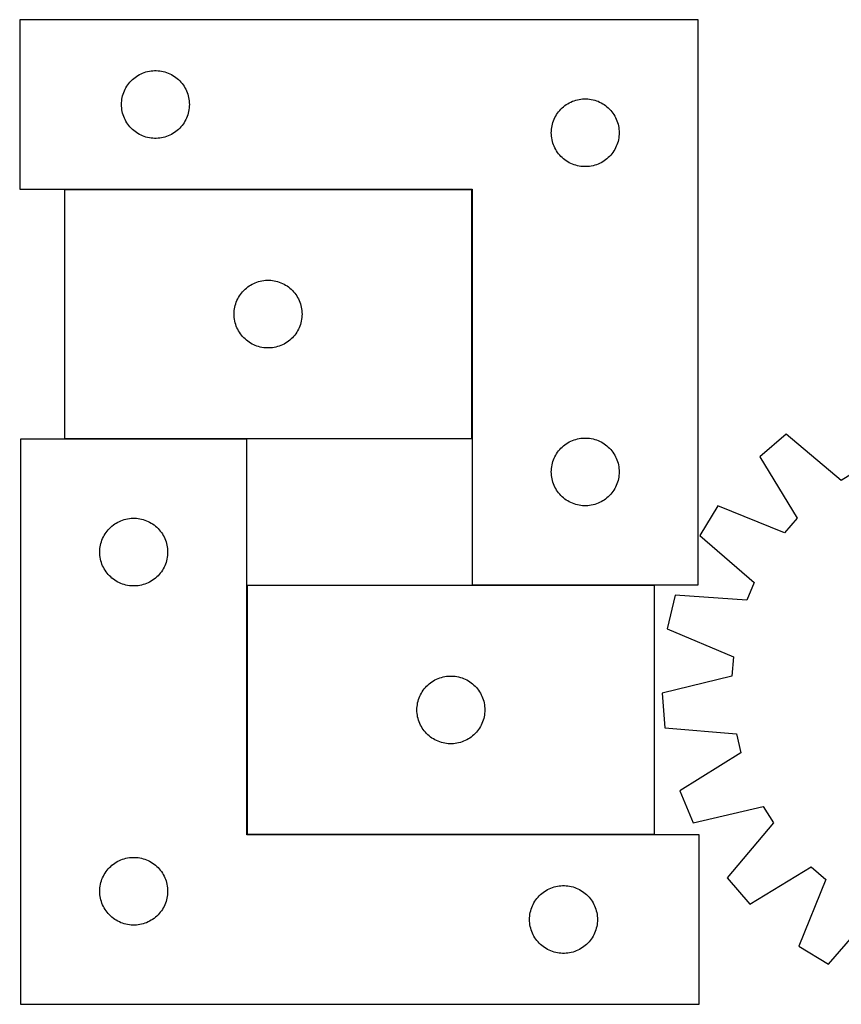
# Model space of a CAD drawing. Header units: millimetres. Extents: x 7 to 1491, y 7 to 443.
# Tile 1 of 5: x 7 to 370, y 7 to 443. Entities that reach past the tile are written whole.
import ezdxf

# ---------------------------------------------------------------- set-up
doc = ezdxf.new("R2010")
doc.units = ezdxf.units.MM
doc.layers.add('COMMON', color=5, linetype='CONTINUOUS', true_color=0x0000ff)
doc.layers.add('CUT', color=7, linetype='CONTINUOUS', true_color=0x000000)

msp = doc.modelspace()

# ---------------------------------------------------------------- linework, layer by layer
at = {"layer": 'COMMON'}
for p, q in [((206.351934, 367.471113), (26.351934, 367.471113)), ((206.451935, 257.371112), (206.451935, 367.371112)), ((107.055627, 192.312567), (107.055627, 82.312567)), ((107.155628, 82.212566), (287.155628, 82.212566))]:
    msp.add_line(p, q, dxfattribs=at)
at = {"layer": 'CUT'}
for p, q in [((306.551935, 442.571113), (6.551935, 442.571113)), ((6.551935, 442.571113), (6.551935, 367.571113)), ((306.551935, 192.571113), (306.551935, 442.571113)), ((58.830043, 417.930832), (59.502284, 418.311295)), ((59.502284, 418.311295), (60.193219, 418.656647)), ((60.193219, 418.656647), (60.901016, 418.965972)), ((60.901016, 418.965972), (61.623799, 419.238451)), ((61.623799, 419.238451), (62.35965, 419.473361)), ((62.35965, 419.473361), (63.106619, 419.670078)), ((63.106619, 419.670078), (63.862724, 419.828082)), ((63.862724, 419.828082), (64.62596, 419.946953)), ((64.62596, 419.946953), (65.394303, 420.026375)), ((65.394303, 420.026375), (66.165716, 420.06614)), ((66.165716, 420.06614), (66.938154, 420.06614)), ((66.938154, 420.06614), (67.709567, 420.026375)), ((67.709567, 420.026375), (68.47791, 419.946953)), ((68.47791, 419.946953), (69.241146, 419.828082)), ((69.241146, 419.828082), (69.997251, 419.670078)), ((69.997251, 419.670078), (70.744219, 419.473361)), ((70.744219, 419.473361), (71.480071, 419.238451)), ((71.480071, 419.238451), (72.202853, 418.965972)), ((72.202853, 418.965972), (72.910651, 418.656647)), ((72.910651, 418.656647), (73.601586, 418.311295)), ((73.601586, 418.311295), (74.273827, 417.930832)), ((53.895302, 413.121555), (54.32651, 413.762429)), ((54.32651, 413.762429), (54.790138, 414.380255)), ((54.790138, 414.380255), (55.284956, 414.973394)), ((55.284956, 414.973394), (55.809652, 415.540275)), ((55.809652, 415.540275), (56.362835, 416.079393)), ((56.362835, 416.079393), (56.943037, 416.589319)), ((56.943037, 416.589319), (57.548721, 417.068701)), ((57.548721, 417.068701), (58.178279, 417.516268)), ((58.178279, 417.516268), (58.830043, 417.930832)), ((74.273827, 417.930832), (74.925591, 417.516268)), ((74.925591, 417.516268), (75.555149, 417.068701)), ((75.555149, 417.068701), (76.160833, 416.589319)), ((76.160833, 416.589319), (76.741035, 416.079393)), ((76.741035, 416.079393), (77.294218, 415.540275)), ((77.294218, 415.540275), (77.818914, 414.973394)), ((77.818914, 414.973394), (78.313732, 414.380255)), ((78.313732, 414.380255), (78.77736, 413.762429)), ((78.77736, 413.762429), (79.208568, 413.121555)), ((52.046519, 408.891179), (52.262404, 409.632835)), ((52.262404, 409.632835), (52.516183, 410.362394)), ((52.516183, 410.362394), (52.807181, 411.077921)), ((52.807181, 411.077921), (53.134629, 411.777519)), ((53.134629, 411.777519), (53.497656, 412.459334)), ((53.497656, 412.459334), (53.895302, 413.121555)), ((79.208568, 413.121555), (79.606214, 412.459334)), ((79.606214, 412.459334), (79.969241, 411.777519)), ((79.969241, 411.777519), (80.296688, 411.077921)), ((80.296688, 411.077921), (80.587687, 410.362394)), ((80.587687, 410.362394), (80.841466, 409.632835)), ((80.841466, 409.632835), (81.057351, 408.891179)), ((51.551935, 405.071113), (51.571824, 405.843294)), ((51.571824, 404.298931), (51.551935, 405.071113)), ((51.571824, 405.843294), (51.631437, 406.613428)), ((51.631437, 406.613428), (51.730616, 407.379471)), ((51.730616, 407.379471), (51.8691, 408.139394)), ((51.8691, 408.139394), (52.046519, 408.891179)), ((81.057351, 408.891179), (81.23477, 408.139394)), ((81.23477, 408.139394), (81.373253, 407.379471)), ((81.373253, 407.379471), (81.472433, 406.613428)), ((81.472433, 406.613428), (81.532046, 405.843294)), ((81.532046, 405.843294), (81.551935, 405.071113)), ((81.551935, 405.071113), (81.532046, 404.298931)), ((247.548721, 404.568701), (248.178279, 405.016268)), ((248.178279, 405.016268), (248.830043, 405.430832)), ((248.830043, 405.430832), (249.502284, 405.811295)), ((249.502284, 405.811295), (250.193219, 406.156647)), ((250.193219, 406.156647), (250.901016, 406.465972)), ((250.901016, 406.465972), (251.623799, 406.738451)), ((251.623799, 406.738451), (252.35965, 406.973361)), ((252.35965, 406.973361), (253.106619, 407.170078)), ((253.106619, 407.170078), (253.862724, 407.328082)), ((253.862724, 407.328082), (254.62596, 407.446953)), ((254.62596, 407.446953), (255.394303, 407.526375)), ((255.394303, 407.526375), (256.165716, 407.56614)), ((256.165716, 407.56614), (256.938154, 407.56614)), ((256.938154, 407.56614), (257.709567, 407.526375)), ((257.709567, 407.526375), (258.47791, 407.446953)), ((258.47791, 407.446953), (259.241146, 407.328082)), ((259.241146, 407.328082), (259.997251, 407.170078)), ((259.997251, 407.170078), (260.744219, 406.973361)), ((260.744219, 406.973361), (261.480071, 406.738451)), ((261.480071, 406.738451), (262.202853, 406.465972)), ((262.202853, 406.465972), (262.910651, 406.156647)), ((262.910651, 406.156647), (263.601586, 405.811295)), ((263.601586, 405.811295), (264.273827, 405.430832)), ((264.273827, 405.430832), (264.925591, 405.016268)), ((264.925591, 405.016268), (265.555149, 404.568701)), ((51.631437, 403.528798), (51.571824, 404.298931)), ((51.730616, 402.762754), (51.631437, 403.528798)), ((51.8691, 402.002832), (51.730616, 402.762754)), ((52.046519, 401.251046), (51.8691, 402.002832)), ((52.262404, 400.50939), (52.046519, 401.251046)), ((81.057351, 401.251046), (80.841466, 400.50939)), ((81.23477, 402.002832), (81.057351, 401.251046)), ((81.373253, 402.762754), (81.23477, 402.002832)), ((81.472433, 403.528798), (81.373253, 402.762754)), ((81.532046, 404.298931), (81.472433, 403.528798)), ((243.895302, 400.621555), (244.32651, 401.262429)), ((244.32651, 401.262429), (244.790138, 401.880255)), ((244.790138, 401.880255), (245.284956, 402.473394)), ((245.284956, 402.473394), (245.809652, 403.040275)), ((245.809652, 403.040275), (246.362835, 403.579393)), ((246.362835, 403.579393), (246.943037, 404.089319)), ((246.943037, 404.089319), (247.548721, 404.568701)), ((265.555149, 404.568701), (266.160833, 404.089319)), ((266.160833, 404.089319), (266.741035, 403.579393)), ((266.741035, 403.579393), (267.294218, 403.040275)), ((267.294218, 403.040275), (267.818914, 402.473394)), ((267.818914, 402.473394), (268.313732, 401.880255)), ((268.313732, 401.880255), (268.77736, 401.262429)), ((268.77736, 401.262429), (269.208568, 400.621555)), ((52.516183, 399.779831), (52.262404, 400.50939)), ((52.807181, 399.064304), (52.516183, 399.779831)), ((53.134629, 398.364706), (52.807181, 399.064304)), ((53.497656, 397.682892), (53.134629, 398.364706)), ((53.895302, 397.02067), (53.497656, 397.682892)), ((54.32651, 396.379796), (53.895302, 397.02067)), ((54.790138, 395.76197), (54.32651, 396.379796)), ((78.77736, 396.379796), (78.313732, 395.76197)), ((79.208568, 397.02067), (78.77736, 396.379796)), ((79.606214, 397.682892), (79.208568, 397.02067)), ((79.969241, 398.364706), (79.606214, 397.682892)), ((80.296688, 399.064304), (79.969241, 398.364706)), ((80.587687, 399.779831), (80.296688, 399.064304)), ((80.841466, 400.50939), (80.587687, 399.779831)), ((241.8691, 395.639394), (242.046519, 396.391179)), ((242.046519, 396.391179), (242.262404, 397.132835)), ((242.262404, 397.132835), (242.516183, 397.862394)), ((242.516183, 397.862394), (242.807181, 398.577921)), ((242.807181, 398.577921), (243.134629, 399.277519)), ((243.134629, 399.277519), (243.497656, 399.959334)), ((243.497656, 399.959334), (243.895302, 400.621555)), ((269.208568, 400.621555), (269.606214, 399.959334)), ((269.606214, 399.959334), (269.969241, 399.277519)), ((269.969241, 399.277519), (270.296688, 398.577921)), ((270.296688, 398.577921), (270.587687, 397.862394)), ((270.587687, 397.862394), (270.841466, 397.132835)), ((270.841466, 397.132835), (271.057351, 396.391179)), ((271.057351, 396.391179), (271.23477, 395.639394)), ((55.284956, 395.168831), (54.790138, 395.76197)), ((55.809652, 394.60195), (55.284956, 395.168831)), ((56.362835, 394.062832), (55.809652, 394.60195)), ((56.943037, 393.552906), (56.362835, 394.062832)), ((57.548721, 393.073524), (56.943037, 393.552906)), ((58.178279, 392.625957), (57.548721, 393.073524)), ((58.830043, 392.211393), (58.178279, 392.625957)), ((59.502284, 391.830931), (58.830043, 392.211393)), ((74.273827, 392.211393), (73.601586, 391.830931)), ((74.925591, 392.625957), (74.273827, 392.211393)), ((75.555149, 393.073524), (74.925591, 392.625957)), ((76.160833, 393.552906), (75.555149, 393.073524)), ((76.741035, 394.062832), (76.160833, 393.552906)), ((77.294218, 394.60195), (76.741035, 394.062832)), ((77.818914, 395.168831), (77.294218, 394.60195)), ((78.313732, 395.76197), (77.818914, 395.168831)), ((241.551935, 392.571113), (241.571824, 393.343294)), ((241.571824, 391.798931), (241.551935, 392.571113)), ((241.571824, 393.343294), (241.631437, 394.113428)), ((241.631437, 394.113428), (241.730616, 394.879471)), ((241.730616, 394.879471), (241.8691, 395.639394)), ((271.23477, 395.639394), (271.373253, 394.879471)), ((271.373253, 394.879471), (271.472433, 394.113428)), ((271.472433, 394.113428), (271.532046, 393.343294)), ((271.532046, 393.343294), (271.551935, 392.571113)), ((271.551935, 392.571113), (271.532046, 391.798931)), ((60.193219, 391.485579), (59.502284, 391.830931)), ((60.901016, 391.176253), (60.193219, 391.485579)), ((61.623799, 390.903774), (60.901016, 391.176253)), ((62.35965, 390.668864), (61.623799, 390.903774)), ((63.106619, 390.472147), (62.35965, 390.668864)), ((63.862724, 390.314143), (63.106619, 390.472147)), ((64.62596, 390.195272), (63.862724, 390.314143)), ((65.394303, 390.11585), (64.62596, 390.195272)), ((66.165716, 390.076086), (65.394303, 390.11585)), ((66.938154, 390.076086), (66.165716, 390.076086)), ((67.709567, 390.11585), (66.938154, 390.076086)), ((68.47791, 390.195272), (67.709567, 390.11585)), ((69.241146, 390.314143), (68.47791, 390.195272)), ((69.997251, 390.472147), (69.241146, 390.314143)), ((70.744219, 390.668864), (69.997251, 390.472147)), ((71.480071, 390.903774), (70.744219, 390.668864)), ((72.202853, 391.176253), (71.480071, 390.903774)), ((72.910651, 391.485579), (72.202853, 391.176253)), ((73.601586, 391.830931), (72.910651, 391.485579)), ((241.631437, 391.028798), (241.571824, 391.798931)), ((241.730616, 390.262754), (241.631437, 391.028798)), ((241.8691, 389.502832), (241.730616, 390.262754)), ((242.046519, 388.751046), (241.8691, 389.502832)), ((242.262404, 388.00939), (242.046519, 388.751046)), ((242.516183, 387.279831), (242.262404, 388.00939)), ((270.841466, 388.00939), (270.587687, 387.279831)), ((271.057351, 388.751046), (270.841466, 388.00939)), ((271.23477, 389.502832), (271.057351, 388.751046)), ((271.373253, 390.262754), (271.23477, 389.502832)), ((271.472433, 391.028798), (271.373253, 390.262754)), ((271.532046, 391.798931), (271.472433, 391.028798)), ((242.807181, 386.564304), (242.516183, 387.279831)), ((243.134629, 385.864706), (242.807181, 386.564304)), ((243.497656, 385.182892), (243.134629, 385.864706)), ((243.895302, 384.52067), (243.497656, 385.182892)), ((244.32651, 383.879796), (243.895302, 384.52067)), ((244.790138, 383.26197), (244.32651, 383.879796)), ((245.284956, 382.668831), (244.790138, 383.26197)), ((268.313732, 383.26197), (267.818914, 382.668831)), ((268.77736, 383.879796), (268.313732, 383.26197)), ((269.208568, 384.52067), (268.77736, 383.879796)), ((269.606214, 385.182892), (269.208568, 384.52067)), ((269.969241, 385.864706), (269.606214, 385.182892)), ((270.296688, 386.564304), (269.969241, 385.864706)), ((270.587687, 387.279831), (270.296688, 386.564304)), ((245.809652, 382.10195), (245.284956, 382.668831)), ((246.362835, 381.562832), (245.809652, 382.10195)), ((246.943037, 381.052906), (246.362835, 381.562832)), ((247.548721, 380.573524), (246.943037, 381.052906)), ((248.178279, 380.125957), (247.548721, 380.573524)), ((248.830043, 379.711393), (248.178279, 380.125957)), ((249.502284, 379.330931), (248.830043, 379.711393)), ((250.193219, 378.985579), (249.502284, 379.330931)), ((250.901016, 378.676253), (250.193219, 378.985579)), ((262.910651, 378.985579), (262.202853, 378.676253)), ((263.601586, 379.330931), (262.910651, 378.985579)), ((264.273827, 379.711393), (263.601586, 379.330931)), ((264.925591, 380.125957), (264.273827, 379.711393)), ((265.555149, 380.573524), (264.925591, 380.125957)), ((266.160833, 381.052906), (265.555149, 380.573524)), ((266.741035, 381.562832), (266.160833, 381.052906)), ((267.294218, 382.10195), (266.741035, 381.562832)), ((267.818914, 382.668831), (267.294218, 382.10195)), ((251.623799, 378.403774), (250.901016, 378.676253)), ((252.35965, 378.168864), (251.623799, 378.403774)), ((253.106619, 377.972147), (252.35965, 378.168864)), ((253.862724, 377.814143), (253.106619, 377.972147)), ((254.62596, 377.695272), (253.862724, 377.814143)), ((255.394303, 377.61585), (254.62596, 377.695272)), ((256.165716, 377.576086), (255.394303, 377.61585)), ((256.938154, 377.576086), (256.165716, 377.576086)), ((257.709567, 377.61585), (256.938154, 377.576086)), ((258.47791, 377.695272), (257.709567, 377.61585)), ((259.241146, 377.814143), (258.47791, 377.695272)), ((259.997251, 377.972147), (259.241146, 377.814143)), ((260.744219, 378.168864), (259.997251, 377.972147)), ((261.480071, 378.403774), (260.744219, 378.168864)), ((262.202853, 378.676253), (261.480071, 378.403774)), ((6.551935, 367.571113), (206.551935, 367.571113)), ((206.351934, 367.371112), (26.351934, 367.371112)), ((26.351934, 367.371112), (26.351934, 257.371112)), ((206.351934, 257.371112), (206.351934, 367.371112)), ((206.551935, 367.571113), (206.551935, 192.571113)), ((111.423798, 326.53845), (112.159649, 326.77336)), ((112.159649, 326.77336), (112.906618, 326.970077)), ((112.906618, 326.970077), (113.662723, 327.128081)), ((113.662723, 327.128081), (114.425959, 327.246952)), ((114.425959, 327.246952), (115.194302, 327.326374)), ((115.194302, 327.326374), (115.965715, 327.366139)), ((115.965715, 327.366139), (116.738153, 327.366139)), ((116.738153, 327.366139), (117.509566, 327.326374)), ((117.509566, 327.326374), (118.277909, 327.246952)), ((118.277909, 327.246952), (119.041145, 327.128081)), ((119.041145, 327.128081), (119.79725, 326.970077)), ((119.79725, 326.970077), (120.544218, 326.77336)), ((120.544218, 326.77336), (121.28007, 326.53845)), ((104.590137, 321.680254), (105.084955, 322.273393)), ((105.084955, 322.273393), (105.609651, 322.840274)), ((105.609651, 322.840274), (106.162834, 323.379392)), ((106.162834, 323.379392), (106.743036, 323.889318)), ((106.743036, 323.889318), (107.34872, 324.3687)), ((107.34872, 324.3687), (107.978278, 324.816267)), ((107.978278, 324.816267), (108.630042, 325.230831)), ((108.630042, 325.230831), (109.302283, 325.611294)), ((109.302283, 325.611294), (109.993218, 325.956646)), ((109.993218, 325.956646), (110.701015, 326.265971)), ((110.701015, 326.265971), (111.423798, 326.53845)), ((121.28007, 326.53845), (122.002852, 326.265971)), ((122.002852, 326.265971), (122.71065, 325.956646)), ((122.71065, 325.956646), (123.401585, 325.611294)), ((123.401585, 325.611294), (124.073826, 325.230831)), ((124.073826, 325.230831), (124.72559, 324.816267)), ((124.72559, 324.816267), (125.355148, 324.3687)), ((125.355148, 324.3687), (125.960832, 323.889318)), ((125.960832, 323.889318), (126.541034, 323.379392)), ((126.541034, 323.379392), (127.094217, 322.840274)), ((127.094217, 322.840274), (127.618913, 322.273393)), ((127.618913, 322.273393), (128.113731, 321.680254)), ((102.316182, 317.662393), (102.60718, 318.37792)), ((102.60718, 318.37792), (102.934628, 319.077518)), ((102.934628, 319.077518), (103.297655, 319.759333)), ((103.297655, 319.759333), (103.695301, 320.421554)), ((103.695301, 320.421554), (104.126509, 321.062428)), ((104.126509, 321.062428), (104.590137, 321.680254)), ((128.113731, 321.680254), (128.577359, 321.062428)), ((128.577359, 321.062428), (129.008567, 320.421554)), ((129.008567, 320.421554), (129.406213, 319.759333)), ((129.406213, 319.759333), (129.76924, 319.077518)), ((129.76924, 319.077518), (130.096687, 318.37792)), ((130.096687, 318.37792), (130.387686, 317.662393)), ((101.371823, 313.143293), (101.431436, 313.913427)), ((101.431436, 313.913427), (101.530615, 314.67947)), ((101.530615, 314.67947), (101.669099, 315.439393)), ((101.669099, 315.439393), (101.846518, 316.191178)), ((101.846518, 316.191178), (102.062403, 316.932834)), ((102.062403, 316.932834), (102.316182, 317.662393)), ((130.387686, 317.662393), (130.641465, 316.932834)), ((130.641465, 316.932834), (130.85735, 316.191178)), ((130.85735, 316.191178), (131.034769, 315.439393)), ((131.034769, 315.439393), (131.173252, 314.67947)), ((131.173252, 314.67947), (131.272432, 313.913427)), ((131.272432, 313.913427), (131.332045, 313.143293)), ((101.351934, 312.371112), (101.371823, 313.143293)), ((101.371823, 311.59893), (101.351934, 312.371112)), ((101.431436, 310.828797), (101.371823, 311.59893)), ((101.530615, 310.062753), (101.431436, 310.828797)), ((101.669099, 309.302831), (101.530615, 310.062753)), ((101.846518, 308.551045), (101.669099, 309.302831)), ((131.034769, 309.302831), (130.85735, 308.551045)), ((131.173252, 310.062753), (131.034769, 309.302831)), ((131.272432, 310.828797), (131.173252, 310.062753)), ((131.332045, 311.59893), (131.272432, 310.828797)), ((131.332045, 313.143293), (131.351934, 312.371112)), ((131.351934, 312.371112), (131.332045, 311.59893)), ((102.062403, 307.809389), (101.846518, 308.551045)), ((102.316182, 307.07983), (102.062403, 307.809389)), ((102.60718, 306.364303), (102.316182, 307.07983)), ((102.934628, 305.664705), (102.60718, 306.364303)), ((103.297655, 304.982891), (102.934628, 305.664705)), ((103.695301, 304.320669), (103.297655, 304.982891)), ((129.406213, 304.982891), (129.008567, 304.320669)), ((129.76924, 305.664705), (129.406213, 304.982891)), ((130.096687, 306.364303), (129.76924, 305.664705)), ((130.387686, 307.07983), (130.096687, 306.364303)), ((130.641465, 307.809389), (130.387686, 307.07983)), ((130.85735, 308.551045), (130.641465, 307.809389)), ((104.126509, 303.679795), (103.695301, 304.320669)), ((104.590137, 303.061969), (104.126509, 303.679795)), ((105.084955, 302.46883), (104.590137, 303.061969)), ((105.609651, 301.901949), (105.084955, 302.46883)), ((106.162834, 301.362831), (105.609651, 301.901949)), ((106.743036, 300.852905), (106.162834, 301.362831)), ((107.34872, 300.373523), (106.743036, 300.852905)), ((125.960832, 300.852905), (125.355148, 300.373523)), ((126.541034, 301.362831), (125.960832, 300.852905)), ((127.094217, 301.901949), (126.541034, 301.362831)), ((127.618913, 302.46883), (127.094217, 301.901949)), ((128.113731, 303.061969), (127.618913, 302.46883)), ((128.577359, 303.679795), (128.113731, 303.061969)), ((129.008567, 304.320669), (128.577359, 303.679795)), ((107.978278, 299.925956), (107.34872, 300.373523)), ((108.630042, 299.511392), (107.978278, 299.925956)), ((109.302283, 299.13093), (108.630042, 299.511392)), ((109.993218, 298.785578), (109.302283, 299.13093)), ((110.701015, 298.476252), (109.993218, 298.785578)), ((111.423798, 298.203773), (110.701015, 298.476252)), ((112.159649, 297.968863), (111.423798, 298.203773)), ((112.906618, 297.772146), (112.159649, 297.968863)), ((113.662723, 297.614142), (112.906618, 297.772146)), ((114.425959, 297.495271), (113.662723, 297.614142)), ((115.194302, 297.415849), (114.425959, 297.495271)), ((115.965715, 297.376085), (115.194302, 297.415849)), ((116.738153, 297.376085), (115.965715, 297.376085)), ((117.509566, 297.415849), (116.738153, 297.376085)), ((118.277909, 297.495271), (117.509566, 297.415849)), ((119.041145, 297.614142), (118.277909, 297.495271)), ((119.79725, 297.772146), (119.041145, 297.614142)), ((120.544218, 297.968863), (119.79725, 297.772146)), ((121.28007, 298.203773), (120.544218, 297.968863)), ((122.002852, 298.476252), (121.28007, 298.203773)), ((122.71065, 298.785578), (122.002852, 298.476252)), ((123.401585, 299.13093), (122.71065, 298.785578)), ((124.073826, 299.511392), (123.401585, 299.13093)), ((124.72559, 299.925956), (124.073826, 299.511392)), ((125.355148, 300.373523), (124.72559, 299.925956)), ((106.955627, 257.112566), (6.955627, 257.112566)), ((6.955627, 257.112566), (6.955627, 7.112566)), ((26.351934, 257.371112), (206.351934, 257.371112)), ((106.955627, 82.112566), (106.955627, 257.112566)), ((251.623799, 256.738451), (252.35965, 256.973361)), ((252.35965, 256.973361), (253.106619, 257.170078)), ((253.106619, 257.170078), (253.862724, 257.328082)), ((253.862724, 257.328082), (254.62596, 257.446953)), ((254.62596, 257.446953), (255.394303, 257.526375)), ((255.394303, 257.526375), (256.165716, 257.56614)), ((256.165716, 257.56614), (256.938154, 257.56614)), ((256.938154, 257.56614), (257.709567, 257.526375)), ((257.709567, 257.526375), (258.47791, 257.446953)), ((258.47791, 257.446953), (259.241146, 257.328082)), ((259.241146, 257.328082), (259.997251, 257.170078)), ((259.997251, 257.170078), (260.744219, 256.973361)), ((260.744219, 256.973361), (261.480071, 256.738451)), ((345.449678, 259.314247), (333.758856, 249.311486)), ((369.735015, 238.839942), (345.449678, 259.314247)), ((245.284956, 252.473394), (245.809652, 253.040275)), ((245.809652, 253.040275), (246.362835, 253.579393)), ((246.362835, 253.579393), (246.943037, 254.089319)), ((246.943037, 254.089319), (247.548721, 254.568701)), ((247.548721, 254.568701), (248.178279, 255.016268)), ((248.178279, 255.016268), (248.830043, 255.430832)), ((248.830043, 255.430832), (249.502284, 255.811295)), ((249.502284, 255.811295), (250.193219, 256.156647)), ((250.193219, 256.156647), (250.901016, 256.465972)), ((250.901016, 256.465972), (251.623799, 256.738451)), ((261.480071, 256.738451), (262.202853, 256.465972)), ((262.202853, 256.465972), (262.910651, 256.156647)), ((262.910651, 256.156647), (263.601586, 255.811295)), ((263.601586, 255.811295), (264.273827, 255.430832)), ((264.273827, 255.430832), (264.925591, 255.016268)), ((264.925591, 255.016268), (265.555149, 254.568701)), ((265.555149, 254.568701), (266.160833, 254.089319)), ((266.160833, 254.089319), (266.741035, 253.579393)), ((266.741035, 253.579393), (267.294218, 253.040275)), ((267.294218, 253.040275), (267.818914, 252.473394)), ((242.516183, 247.862394), (242.807181, 248.577921)), ((242.807181, 248.577921), (243.134629, 249.277519)), ((243.134629, 249.277519), (243.497656, 249.959334)), ((243.497656, 249.959334), (243.895302, 250.621555)), ((243.895302, 250.621555), (244.32651, 251.262429)), ((244.32651, 251.262429), (244.790138, 251.880255)), ((244.790138, 251.880255), (245.284956, 252.473394)), ((267.818914, 252.473394), (268.313732, 251.880255)), ((268.313732, 251.880255), (268.77736, 251.262429)), ((268.77736, 251.262429), (269.208568, 250.621555)), ((269.208568, 250.621555), (269.606214, 249.959334)), ((269.606214, 249.959334), (269.969241, 249.277519)), ((269.969241, 249.277519), (270.296688, 248.577921)), ((270.296688, 248.577921), (270.587687, 247.862394)), ((333.758856, 249.311486), (350.229986, 222.151283)), ((241.571824, 243.343294), (241.631437, 244.113428)), ((241.631437, 244.113428), (241.730616, 244.879471)), ((241.730616, 244.879471), (241.8691, 245.639394)), ((241.8691, 245.639394), (242.046519, 246.391179)), ((242.046519, 246.391179), (242.262404, 247.132835)), ((242.262404, 247.132835), (242.516183, 247.862394)), ((270.587687, 247.862394), (270.841466, 247.132835)), ((270.841466, 247.132835), (271.057351, 246.391179)), ((271.057351, 246.391179), (271.23477, 245.639394)), ((271.23477, 245.639394), (271.373253, 244.879471)), ((271.373253, 244.879471), (271.472433, 244.113428)), ((271.472433, 244.113428), (271.532046, 243.343294)), ((241.551935, 242.571113), (241.571824, 243.343294)), ((241.571824, 241.798931), (241.551935, 242.571113)), ((241.631437, 241.028798), (241.571824, 241.798931)), ((241.730616, 240.262754), (241.631437, 241.028798)), ((241.8691, 239.502832), (241.730616, 240.262754)), ((242.046519, 238.751046), (241.8691, 239.502832)), ((271.23477, 239.502832), (271.057351, 238.751046)), ((271.373253, 240.262754), (271.23477, 239.502832)), ((271.472433, 241.028798), (271.373253, 240.262754)), ((271.532046, 241.798931), (271.472433, 241.028798)), ((271.532046, 243.343294), (271.551935, 242.571113)), ((271.551935, 242.571113), (271.532046, 241.798931)), ((377.041889, 243.326474), (369.735015, 238.839942)), ((242.262404, 238.00939), (242.046519, 238.751046)), ((242.516183, 237.279831), (242.262404, 238.00939)), ((242.807181, 236.564304), (242.516183, 237.279831)), ((243.134629, 235.864706), (242.807181, 236.564304)), ((243.497656, 235.182892), (243.134629, 235.864706)), ((243.895302, 234.52067), (243.497656, 235.182892)), ((269.606214, 235.182892), (269.208568, 234.52067)), ((269.969241, 235.864706), (269.606214, 235.182892)), ((270.296688, 236.564304), (269.969241, 235.864706)), ((270.587687, 237.279831), (270.296688, 236.564304)), ((270.841466, 238.00939), (270.587687, 237.279831)), ((271.057351, 238.751046), (270.841466, 238.00939)), ((244.32651, 233.879796), (243.895302, 234.52067)), ((244.790138, 233.26197), (244.32651, 233.879796)), ((245.284956, 232.668831), (244.790138, 233.26197)), ((245.809652, 232.10195), (245.284956, 232.668831)), ((246.362835, 231.562832), (245.809652, 232.10195)), ((246.943037, 231.052906), (246.362835, 231.562832)), ((247.548721, 230.573524), (246.943037, 231.052906)), ((266.160833, 231.052906), (265.555149, 230.573524)), ((266.741035, 231.562832), (266.160833, 231.052906)), ((267.294218, 232.10195), (266.741035, 231.562832)), ((267.818914, 232.668831), (267.294218, 232.10195)), ((268.313732, 233.26197), (267.818914, 232.668831)), ((268.77736, 233.879796), (268.313732, 233.26197)), ((269.208568, 234.52067), (268.77736, 233.879796)), ((248.178279, 230.125957), (247.548721, 230.573524)), ((248.830043, 229.711393), (248.178279, 230.125957)), ((249.502284, 229.330931), (248.830043, 229.711393)), ((250.193219, 228.985579), (249.502284, 229.330931)), ((250.901016, 228.676253), (250.193219, 228.985579)), ((251.623799, 228.403774), (250.901016, 228.676253)), ((252.35965, 228.168864), (251.623799, 228.403774)), ((253.106619, 227.972147), (252.35965, 228.168864)), ((253.862724, 227.814143), (253.106619, 227.972147)), ((254.62596, 227.695272), (253.862724, 227.814143)), ((255.394303, 227.61585), (254.62596, 227.695272)), ((256.165716, 227.576086), (255.394303, 227.61585)), ((256.938154, 227.576086), (256.165716, 227.576086)), ((257.709567, 227.61585), (256.938154, 227.576086)), ((258.47791, 227.695272), (257.709567, 227.61585)), ((259.241146, 227.814143), (258.47791, 227.695272)), ((259.997251, 227.972147), (259.241146, 227.814143)), ((260.744219, 228.168864), (259.997251, 227.972147)), ((261.480071, 228.403774), (260.744219, 228.168864)), ((262.202853, 228.676253), (261.480071, 228.403774)), ((262.910651, 228.985579), (262.202853, 228.676253)), ((263.601586, 229.330931), (262.910651, 228.985579)), ((264.273827, 229.711393), (263.601586, 229.330931)), ((264.925591, 230.125957), (264.273827, 229.711393)), ((265.555149, 230.573524), (264.925591, 230.125957)), ((315.243515, 227.594029), (307.215906, 214.468175)), ((344.667151, 215.626389), (315.243515, 227.594029)), ((55.797995, 222.067829), (56.569408, 222.107593)), ((56.569408, 222.107593), (57.341845, 222.107593)), ((57.341845, 222.107593), (58.113258, 222.067829)), ((350.229986, 222.151283), (344.667151, 215.626389)), ((46.213344, 217.581728), (46.766526, 218.120846)), ((46.766526, 218.120846), (47.346729, 218.630773)), ((47.346729, 218.630773), (47.952412, 219.110155)), ((47.952412, 219.110155), (48.581971, 219.557721)), ((48.581971, 219.557721), (49.233735, 219.972285)), ((49.233735, 219.972285), (49.905975, 220.352748)), ((49.905975, 220.352748), (50.596911, 220.6981)), ((50.596911, 220.6981), (51.304708, 221.007425)), ((51.304708, 221.007425), (52.027491, 221.279904)), ((52.027491, 221.279904), (52.763342, 221.514814)), ((52.763342, 221.514814), (53.51031, 221.711532)), ((53.51031, 221.711532), (54.266415, 221.869535)), ((54.266415, 221.869535), (55.029651, 221.988406)), ((55.029651, 221.988406), (55.797995, 222.067829)), ((58.113258, 222.067829), (58.881602, 221.988406)), ((58.881602, 221.988406), (59.644838, 221.869535)), ((59.644838, 221.869535), (60.400943, 221.711532)), ((60.400943, 221.711532), (61.147911, 221.514814)), ((61.147911, 221.514814), (61.883762, 221.279904)), ((61.883762, 221.279904), (62.606545, 221.007425)), ((62.606545, 221.007425), (63.314342, 220.6981)), ((63.314342, 220.6981), (64.005278, 220.352748)), ((64.005278, 220.352748), (64.677519, 219.972285)), ((64.677519, 219.972285), (65.329282, 219.557721)), ((65.329282, 219.557721), (65.958841, 219.110155)), ((65.958841, 219.110155), (66.564524, 218.630773)), ((66.564524, 218.630773), (67.144727, 218.120846)), ((67.144727, 218.120846), (67.697909, 217.581728)), ((43.210873, 213.119375), (43.53832, 213.818973)), ((43.53832, 213.818973), (43.901348, 214.500787)), ((43.901348, 214.500787), (44.298993, 215.163009)), ((44.298993, 215.163009), (44.730201, 215.803882)), ((44.730201, 215.803882), (45.193829, 216.421708)), ((45.193829, 216.421708), (45.688648, 217.014848)), ((45.688648, 217.014848), (46.213344, 217.581728)), ((67.697909, 217.581728), (68.222606, 217.014848)), ((68.222606, 217.014848), (68.717424, 216.421708)), ((68.717424, 216.421708), (69.181052, 215.803882)), ((69.181052, 215.803882), (69.61226, 215.163009)), ((69.61226, 215.163009), (70.009905, 214.500787)), ((70.009905, 214.500787), (70.372933, 213.818973)), ((70.372933, 213.818973), (70.70038, 213.119375)), ((307.215906, 214.468175), (331.273845, 193.727146)), ((42.035128, 208.654881), (42.134308, 209.420925)), ((42.134308, 209.420925), (42.272791, 210.180847)), ((42.272791, 210.180847), (42.450211, 210.932633)), ((42.450211, 210.932633), (42.666096, 211.674288)), ((42.666096, 211.674288), (42.919874, 212.403847)), ((42.919874, 212.403847), (43.210873, 213.119375)), ((70.70038, 213.119375), (70.991379, 212.403847)), ((70.991379, 212.403847), (71.245157, 211.674288)), ((71.245157, 211.674288), (71.461042, 210.932633)), ((71.461042, 210.932633), (71.638462, 210.180847)), ((71.638462, 210.180847), (71.776945, 209.420925)), ((71.776945, 209.420925), (71.876125, 208.654881)), ((41.955627, 207.112566), (41.975515, 207.884747)), ((41.975515, 206.340385), (41.955627, 207.112566)), ((41.975515, 207.884747), (42.035128, 208.654881)), ((42.035128, 205.570251), (41.975515, 206.340385)), ((42.134308, 204.804207), (42.035128, 205.570251)), ((42.272791, 204.044285), (42.134308, 204.804207)), ((71.776945, 204.804207), (71.638462, 204.044285)), ((71.876125, 205.570251), (71.776945, 204.804207)), ((71.876125, 208.654881), (71.935738, 207.884747)), ((71.935738, 206.340385), (71.876125, 205.570251)), ((71.935738, 207.884747), (71.955627, 207.112566)), ((71.955627, 207.112566), (71.935738, 206.340385)), ((42.450211, 203.292499), (42.272791, 204.044285)), ((42.666096, 202.550843), (42.450211, 203.292499)), ((42.919874, 201.821285), (42.666096, 202.550843)), ((43.210873, 201.105757), (42.919874, 201.821285)), ((43.53832, 200.406159), (43.210873, 201.105757)), ((43.901348, 199.724345), (43.53832, 200.406159)), ((70.372933, 200.406159), (70.009905, 199.724345)), ((70.70038, 201.105757), (70.372933, 200.406159)), ((70.991379, 201.821285), (70.70038, 201.105757)), ((71.245157, 202.550843), (70.991379, 201.821285)), ((71.461042, 203.292499), (71.245157, 202.550843)), ((71.638462, 204.044285), (71.461042, 203.292499)), ((44.298993, 199.062123), (43.901348, 199.724345)), ((44.730201, 198.421249), (44.298993, 199.062123)), ((45.193829, 197.803424), (44.730201, 198.421249)), ((45.688648, 197.210284), (45.193829, 197.803424)), ((46.213344, 196.643404), (45.688648, 197.210284)), ((46.766526, 196.104285), (46.213344, 196.643404)), ((47.346729, 195.594359), (46.766526, 196.104285)), ((67.144727, 196.104285), (66.564524, 195.594359)), ((67.697909, 196.643404), (67.144727, 196.104285)), ((68.222606, 197.210284), (67.697909, 196.643404)), ((68.717424, 197.803424), (68.222606, 197.210284)), ((69.181052, 198.421249), (68.717424, 197.803424)), ((69.61226, 199.062123), (69.181052, 198.421249)), ((70.009905, 199.724345), (69.61226, 199.062123)), ((47.952412, 195.114977), (47.346729, 195.594359)), ((48.581971, 194.667411), (47.952412, 195.114977)), ((49.233735, 194.252847), (48.581971, 194.667411)), ((49.905975, 193.872384), (49.233735, 194.252847)), ((50.596911, 193.527032), (49.905975, 193.872384)), ((51.304708, 193.217706), (50.596911, 193.527032)), ((52.027491, 192.945228), (51.304708, 193.217706)), ((52.763342, 192.710318), (52.027491, 192.945228)), ((53.51031, 192.5136), (52.763342, 192.710318)), ((54.266415, 192.355597), (53.51031, 192.5136)), ((55.029651, 192.236726), (54.266415, 192.355597)), ((55.797995, 192.157303), (55.029651, 192.236726)), ((56.569408, 192.117539), (55.797995, 192.157303)), ((57.341845, 192.117539), (56.569408, 192.117539)), ((58.113258, 192.157303), (57.341845, 192.117539)), ((58.881602, 192.236726), (58.113258, 192.157303)), ((59.644838, 192.355597), (58.881602, 192.236726)), ((60.400943, 192.5136), (59.644838, 192.355597)), ((61.147911, 192.710318), (60.400943, 192.5136)), ((61.883762, 192.945228), (61.147911, 192.710318)), ((62.606545, 193.217706), (61.883762, 192.945228)), ((63.314342, 193.527032), (62.606545, 193.217706)), ((64.005278, 193.872384), (63.314342, 193.527032)), ((64.677519, 194.252847), (64.005278, 193.872384)), ((65.329282, 194.667411), (64.677519, 194.252847)), ((65.958841, 195.114977), (65.329282, 194.667411)), ((66.564524, 195.594359), (65.958841, 195.114977)), ((287.155628, 192.312567), (107.155628, 192.312567)), ((107.155628, 192.312567), (107.155628, 82.312567)), ((206.551935, 192.571113), (306.551935, 192.571113)), ((287.155628, 82.312567), (287.155628, 192.312567)), ((331.273845, 193.727146), (327.999578, 185.802593)), ((296.317833, 188.092091), (292.739235, 173.127994)), ((327.999578, 185.802593), (296.317833, 188.092091)), ((292.739235, 173.127994), (322.029026, 160.836415)), ((322.029026, 160.836415), (321.363834, 152.287913)), ((186.413345, 147.781729), (186.966527, 148.320847)), ((186.966527, 148.320847), (187.54673, 148.830774)), ((187.54673, 148.830774), (188.152413, 149.310156)), ((188.152413, 149.310156), (188.781972, 149.757722)), ((188.781972, 149.757722), (189.433736, 150.172286)), ((189.433736, 150.172286), (190.105976, 150.552749)), ((190.105976, 150.552749), (190.796912, 150.898101)), ((190.796912, 150.898101), (191.504709, 151.207426)), ((191.504709, 151.207426), (192.227492, 151.479905)), ((192.227492, 151.479905), (192.963343, 151.714815)), ((192.963343, 151.714815), (193.710311, 151.911533)), ((193.710311, 151.911533), (194.466416, 152.069536)), ((194.466416, 152.069536), (195.229652, 152.188407)), ((195.229652, 152.188407), (195.997996, 152.26783)), ((195.997996, 152.26783), (196.769409, 152.307594)), ((196.769409, 152.307594), (197.541846, 152.307594)), ((197.541846, 152.307594), (198.313259, 152.26783)), ((198.313259, 152.26783), (199.081603, 152.188407)), ((199.081603, 152.188407), (199.844839, 152.069536)), ((199.844839, 152.069536), (200.600944, 151.911533)), ((200.600944, 151.911533), (201.347912, 151.714815)), ((201.347912, 151.714815), (202.083763, 151.479905)), ((202.083763, 151.479905), (202.806546, 151.207426)), ((202.806546, 151.207426), (203.514343, 150.898101)), ((203.514343, 150.898101), (204.205279, 150.552749)), ((204.205279, 150.552749), (204.87752, 150.172286)), ((204.87752, 150.172286), (205.529283, 149.757722)), ((205.529283, 149.757722), (206.158842, 149.310156)), ((206.158842, 149.310156), (206.764525, 148.830774)), ((206.764525, 148.830774), (207.344728, 148.320847)), ((207.344728, 148.320847), (207.89791, 147.781729)), ((321.363834, 152.287913), (290.52521, 144.675157)), ((183.410874, 143.319376), (183.738321, 144.018974)), ((183.738321, 144.018974), (184.101349, 144.700788)), ((184.101349, 144.700788), (184.498994, 145.36301)), ((184.498994, 145.36301), (184.930202, 146.003883)), ((184.930202, 146.003883), (185.39383, 146.621709)), ((185.39383, 146.621709), (185.888649, 147.214849)), ((185.888649, 147.214849), (186.413345, 147.781729)), ((207.89791, 147.781729), (208.422607, 147.214849)), ((208.422607, 147.214849), (208.917425, 146.621709)), ((208.917425, 146.621709), (209.381053, 146.003883)), ((209.381053, 146.003883), (209.812261, 145.36301)), ((209.812261, 145.36301), (210.209906, 144.700788)), ((210.209906, 144.700788), (210.572934, 144.018974)), ((210.572934, 144.018974), (210.900381, 143.319376)), ((290.52521, 144.675157), (291.745921, 129.337608)), ((182.235129, 138.854882), (182.334309, 139.620926)), ((182.334309, 139.620926), (182.472792, 140.380848)), ((182.472792, 140.380848), (182.650212, 141.132634)), ((182.650212, 141.132634), (182.866097, 141.874289)), ((182.866097, 141.874289), (183.119875, 142.603848)), ((183.119875, 142.603848), (183.410874, 143.319376)), ((210.900381, 143.319376), (211.19138, 142.603848)), ((211.19138, 142.603848), (211.445158, 141.874289)), ((211.445158, 141.874289), (211.661043, 141.132634)), ((211.661043, 141.132634), (211.838463, 140.380848)), ((211.838463, 140.380848), (211.976946, 139.620926)), ((211.976946, 139.620926), (212.076126, 138.854882)), ((182.155628, 137.312567), (182.175516, 138.084748)), ((182.175516, 136.540386), (182.155628, 137.312567)), ((182.175516, 138.084748), (182.235129, 138.854882)), ((182.235129, 135.770252), (182.175516, 136.540386)), ((182.334309, 135.004208), (182.235129, 135.770252)), ((182.472792, 134.244286), (182.334309, 135.004208)), ((211.976946, 135.004208), (211.838463, 134.244286)), ((212.076126, 135.770252), (211.976946, 135.004208)), ((212.076126, 138.854882), (212.135739, 138.084748)), ((212.135739, 136.540386), (212.076126, 135.770252)), ((212.135739, 138.084748), (212.155628, 137.312567)), ((212.155628, 137.312567), (212.135739, 136.540386)), ((182.650212, 133.4925), (182.472792, 134.244286)), ((182.866097, 132.750844), (182.650212, 133.4925)), ((183.119875, 132.021286), (182.866097, 132.750844)), ((183.410874, 131.305758), (183.119875, 132.021286)), ((183.738321, 130.60616), (183.410874, 131.305758)), ((210.900381, 131.305758), (210.572934, 130.60616)), ((211.19138, 132.021286), (210.900381, 131.305758)), ((211.445158, 132.750844), (211.19138, 132.021286)), ((211.661043, 133.4925), (211.445158, 132.750844)), ((211.838463, 134.244286), (211.661043, 133.4925)), ((184.101349, 129.924346), (183.738321, 130.60616)), ((184.498994, 129.262124), (184.101349, 129.924346)), ((184.930202, 128.62125), (184.498994, 129.262124)), ((185.39383, 128.003425), (184.930202, 128.62125)), ((185.888649, 127.410285), (185.39383, 128.003425)), ((186.413345, 126.843405), (185.888649, 127.410285)), ((186.966527, 126.304286), (186.413345, 126.843405)), ((187.54673, 125.79436), (186.966527, 126.304286)), ((207.344728, 126.304286), (206.764525, 125.79436)), ((207.89791, 126.843405), (207.344728, 126.304286)), ((208.422607, 127.410285), (207.89791, 126.843405)), ((208.917425, 128.003425), (208.422607, 127.410285)), ((209.381053, 128.62125), (208.917425, 128.003425)), ((209.812261, 129.262124), (209.381053, 128.62125)), ((210.209906, 129.924346), (209.812261, 129.262124)), ((210.572934, 130.60616), (210.209906, 129.924346)), ((291.745921, 129.337608), (323.400474, 126.698665)), ((323.400474, 126.698665), (325.409472, 118.363001)), ((188.152413, 125.314978), (187.54673, 125.79436)), ((188.781972, 124.867412), (188.152413, 125.314978)), ((189.433736, 124.452848), (188.781972, 124.867412)), ((190.105976, 124.072385), (189.433736, 124.452848)), ((190.796912, 123.727033), (190.105976, 124.072385)), ((191.504709, 123.417707), (190.796912, 123.727033)), ((192.227492, 123.145229), (191.504709, 123.417707)), ((192.963343, 122.910319), (192.227492, 123.145229)), ((193.710311, 122.713601), (192.963343, 122.910319)), ((194.466416, 122.555598), (193.710311, 122.713601)), ((195.229652, 122.436727), (194.466416, 122.555598)), ((195.997996, 122.357304), (195.229652, 122.436727)), ((196.769409, 122.31754), (195.997996, 122.357304)), ((197.541846, 122.31754), (196.769409, 122.31754)), ((198.313259, 122.357304), (197.541846, 122.31754)), ((199.081603, 122.436727), (198.313259, 122.357304)), ((199.844839, 122.555598), (199.081603, 122.436727)), ((200.600944, 122.713601), (199.844839, 122.555598)), ((201.347912, 122.910319), (200.600944, 122.713601)), ((202.083763, 123.145229), (201.347912, 122.910319)), ((202.806546, 123.417707), (202.083763, 123.145229)), ((203.514343, 123.727033), (202.806546, 123.417707)), ((204.205279, 124.072385), (203.514343, 123.727033)), ((204.87752, 124.452848), (204.205279, 124.072385)), ((205.529283, 124.867412), (204.87752, 124.452848)), ((206.158842, 125.314978), (205.529283, 124.867412)), ((206.764525, 125.79436), (206.158842, 125.314978)), ((325.409472, 118.363001), (298.432669, 101.593181)), ((298.432669, 101.593181), (304.333197, 87.383526)), ((304.333197, 87.383526), (335.253944, 94.655537)), ((335.253944, 94.655537), (339.740476, 87.348663)), ((339.740476, 87.348663), (319.266171, 63.063326)), ((306.955627, 82.112566), (106.955627, 82.112566)), ((107.155628, 82.312567), (287.155628, 82.312567)), ((306.955627, 7.112566), (306.955627, 82.112566)), ((48.581971, 69.557721), (49.233735, 69.972285)), ((49.233735, 69.972285), (49.905975, 70.352748)), ((49.905975, 70.352748), (50.596911, 70.6981)), ((50.596911, 70.6981), (51.304708, 71.007425)), ((51.304708, 71.007425), (52.027491, 71.279904)), ((52.027491, 71.279904), (52.763342, 71.514814)), ((52.763342, 71.514814), (53.51031, 71.711532)), ((53.51031, 71.711532), (54.266415, 71.869535)), ((54.266415, 71.869535), (55.029651, 71.988406)), ((55.029651, 71.988406), (55.797995, 72.067829)), ((55.797995, 72.067829), (56.569408, 72.107593)), ((56.569408, 72.107593), (57.341845, 72.107593)), ((57.341845, 72.107593), (58.113258, 72.067829)), ((58.113258, 72.067829), (58.881602, 71.988406)), ((58.881602, 71.988406), (59.644838, 71.869535)), ((59.644838, 71.869535), (60.400943, 71.711532)), ((60.400943, 71.711532), (61.147911, 71.514814)), ((61.147911, 71.514814), (61.883762, 71.279904)), ((61.883762, 71.279904), (62.606545, 71.007425)), ((62.606545, 71.007425), (63.314342, 70.6981)), ((63.314342, 70.6981), (64.005278, 70.352748)), ((64.005278, 70.352748), (64.677519, 69.972285)), ((64.677519, 69.972285), (65.329282, 69.557721)), ((44.298993, 65.163009), (44.730201, 65.803882)), ((44.730201, 65.803882), (45.193829, 66.421708)), ((45.193829, 66.421708), (45.688648, 67.014848)), ((45.688648, 67.014848), (46.213344, 67.581728)), ((46.213344, 67.581728), (46.766526, 68.120846)), ((46.766526, 68.120846), (47.346729, 68.630773)), ((47.346729, 68.630773), (47.952412, 69.110155)), ((47.952412, 69.110155), (48.581971, 69.557721)), ((65.329282, 69.557721), (65.958841, 69.110155)), ((65.958841, 69.110155), (66.564524, 68.630773)), ((66.564524, 68.630773), (67.144727, 68.120846)), ((67.144727, 68.120846), (67.697909, 67.581728)), ((67.697909, 67.581728), (68.222606, 67.014848)), ((68.222606, 67.014848), (68.717424, 66.421708)), ((68.717424, 66.421708), (69.181052, 65.803882)), ((69.181052, 65.803882), (69.61226, 65.163009)), ((329.268932, 51.372504), (356.429135, 67.843634)), ((356.429135, 67.843634), (362.954029, 62.280799)), ((42.450211, 60.932633), (42.666096, 61.674288)), ((42.666096, 61.674288), (42.919874, 62.403847)), ((42.919874, 62.403847), (43.210873, 63.119375)), ((43.210873, 63.119375), (43.53832, 63.818973)), ((43.53832, 63.818973), (43.901348, 64.500787)), ((43.901348, 64.500787), (44.298993, 65.163009)), ((69.61226, 65.163009), (70.009905, 64.500787)), ((70.009905, 64.500787), (70.372933, 63.818973)), ((70.372933, 63.818973), (70.70038, 63.119375)), ((70.70038, 63.119375), (70.991379, 62.403847)), ((70.991379, 62.403847), (71.245157, 61.674288)), ((71.245157, 61.674288), (71.461042, 60.932633)), ((319.266171, 63.063326), (329.268932, 51.372504)), ((362.954029, 62.280799), (350.98639, 32.857163)), ((41.955627, 57.112566), (41.975515, 57.884747)), ((41.975515, 56.340385), (41.955627, 57.112566)), ((41.975515, 57.884747), (42.035128, 58.654881)), ((42.035128, 58.654881), (42.134308, 59.420925)), ((42.134308, 59.420925), (42.272791, 60.180847)), ((42.272791, 60.180847), (42.450211, 60.932633)), ((71.461042, 60.932633), (71.638462, 60.180847)), ((71.638462, 60.180847), (71.776945, 59.420925)), ((71.776945, 59.420925), (71.876125, 58.654881)), ((71.876125, 58.654881), (71.935738, 57.884747)), ((71.935738, 57.884747), (71.955627, 57.112566)), ((71.955627, 57.112566), (71.935738, 56.340385)), ((237.346729, 56.130773), (237.952412, 56.610155)), ((237.952412, 56.610155), (238.581971, 57.057721)), ((238.581971, 57.057721), (239.233735, 57.472285)), ((239.233735, 57.472285), (239.905975, 57.852748)), ((239.905975, 57.852748), (240.596911, 58.1981)), ((240.596911, 58.1981), (241.304708, 58.507425)), ((241.304708, 58.507425), (242.027491, 58.779904)), ((242.027491, 58.779904), (242.763342, 59.014814)), ((242.763342, 59.014814), (243.51031, 59.211532)), ((243.51031, 59.211532), (244.266415, 59.369535)), ((244.266415, 59.369535), (245.029651, 59.488406)), ((245.029651, 59.488406), (245.797995, 59.567829)), ((245.797995, 59.567829), (246.569408, 59.607593)), ((246.569408, 59.607593), (247.341845, 59.607593)), ((247.341845, 59.607593), (248.113258, 59.567829)), ((248.113258, 59.567829), (248.881602, 59.488406)), ((248.881602, 59.488406), (249.644838, 59.369535)), ((249.644838, 59.369535), (250.400943, 59.211532)), ((250.400943, 59.211532), (251.147911, 59.014814)), ((251.147911, 59.014814), (251.883762, 58.779904)), ((251.883762, 58.779904), (252.606545, 58.507425)), ((252.606545, 58.507425), (253.314342, 58.1981)), ((253.314342, 58.1981), (254.005278, 57.852748)), ((254.005278, 57.852748), (254.677519, 57.472285)), ((254.677519, 57.472285), (255.329282, 57.057721)), ((255.329282, 57.057721), (255.958841, 56.610155)), ((255.958841, 56.610155), (256.564524, 56.130773)), ((42.035128, 55.570251), (41.975515, 56.340385)), ((42.134308, 54.804207), (42.035128, 55.570251)), ((42.272791, 54.044285), (42.134308, 54.804207)), ((42.450211, 53.292499), (42.272791, 54.044285)), ((42.666096, 52.550843), (42.450211, 53.292499)), ((42.919874, 51.821285), (42.666096, 52.550843)), ((71.245157, 52.550843), (70.991379, 51.821285)), ((71.461042, 53.292499), (71.245157, 52.550843)), ((71.638462, 54.044285), (71.461042, 53.292499)), ((71.776945, 54.804207), (71.638462, 54.044285)), ((71.876125, 55.570251), (71.776945, 54.804207)), ((71.935738, 56.340385), (71.876125, 55.570251)), ((233.901348, 52.000787), (234.298993, 52.663009)), ((234.298993, 52.663009), (234.730201, 53.303882)), ((234.730201, 53.303882), (235.193829, 53.921708)), ((235.193829, 53.921708), (235.688648, 54.514848)), ((235.688648, 54.514848), (236.213344, 55.081728)), ((236.213344, 55.081728), (236.766526, 55.620846)), ((236.766526, 55.620846), (237.346729, 56.130773)), ((256.564524, 56.130773), (257.144727, 55.620846)), ((257.144727, 55.620846), (257.697909, 55.081728)), ((257.697909, 55.081728), (258.222606, 54.514848)), ((258.222606, 54.514848), (258.717424, 53.921708)), ((258.717424, 53.921708), (259.181052, 53.303882)), ((259.181052, 53.303882), (259.61226, 52.663009)), ((259.61226, 52.663009), (260.009905, 52.000787)), ((43.210873, 51.105757), (42.919874, 51.821285)), ((43.53832, 50.406159), (43.210873, 51.105757)), ((43.901348, 49.724345), (43.53832, 50.406159)), ((44.298993, 49.062123), (43.901348, 49.724345)), ((44.730201, 48.421249), (44.298993, 49.062123)), ((45.193829, 47.803424), (44.730201, 48.421249)), ((69.181052, 48.421249), (68.717424, 47.803424)), ((69.61226, 49.062123), (69.181052, 48.421249)), ((70.009905, 49.724345), (69.61226, 49.062123)), ((70.372933, 50.406159), (70.009905, 49.724345)), ((70.70038, 51.105757), (70.372933, 50.406159)), ((70.991379, 51.821285), (70.70038, 51.105757)), ((232.272791, 47.680847), (232.450211, 48.432633)), ((232.450211, 48.432633), (232.666096, 49.174288)), ((232.666096, 49.174288), (232.919874, 49.903847)), ((232.919874, 49.903847), (233.210873, 50.619375)), ((233.210873, 50.619375), (233.53832, 51.318973)), ((233.53832, 51.318973), (233.901348, 52.000787)), ((260.009905, 52.000787), (260.372933, 51.318973)), ((260.372933, 51.318973), (260.70038, 50.619375)), ((260.70038, 50.619375), (260.991379, 49.903847)), ((260.991379, 49.903847), (261.245157, 49.174288)), ((261.245157, 49.174288), (261.461042, 48.432633)), ((261.461042, 48.432633), (261.638462, 47.680847)), ((364.112243, 24.829554), (384.853272, 48.887493)), ((45.688648, 47.210284), (45.193829, 47.803424)), ((46.213344, 46.643404), (45.688648, 47.210284)), ((46.766526, 46.104285), (46.213344, 46.643404)), ((47.346729, 45.594359), (46.766526, 46.104285)), ((47.952412, 45.114977), (47.346729, 45.594359)), ((48.581971, 44.667411), (47.952412, 45.114977)), ((49.233735, 44.252847), (48.581971, 44.667411)), ((49.905975, 43.872384), (49.233735, 44.252847)), ((50.596911, 43.527032), (49.905975, 43.872384)), ((64.005278, 43.872384), (63.314342, 43.527032)), ((64.677519, 44.252847), (64.005278, 43.872384)), ((65.329282, 44.667411), (64.677519, 44.252847)), ((65.958841, 45.114977), (65.329282, 44.667411)), ((66.564524, 45.594359), (65.958841, 45.114977)), ((67.144727, 46.104285), (66.564524, 45.594359)), ((67.697909, 46.643404), (67.144727, 46.104285)), ((68.222606, 47.210284), (67.697909, 46.643404)), ((68.717424, 47.803424), (68.222606, 47.210284)), ((231.955627, 44.612566), (231.975515, 45.384747)), ((231.975515, 43.840385), (231.955627, 44.612566)), ((231.975515, 45.384747), (232.035128, 46.154881)), ((232.035128, 43.070251), (231.975515, 43.840385)), ((232.035128, 46.154881), (232.134308, 46.920925)), ((232.134308, 46.920925), (232.272791, 47.680847)), ((261.638462, 47.680847), (261.776945, 46.920925)), ((261.776945, 46.920925), (261.876125, 46.154881)), ((261.876125, 46.154881), (261.935738, 45.384747)), ((261.935738, 43.840385), (261.876125, 43.070251)), ((261.935738, 45.384747), (261.955627, 44.612566)), ((261.955627, 44.612566), (261.935738, 43.840385)), ((51.304708, 43.217706), (50.596911, 43.527032)), ((52.027491, 42.945228), (51.304708, 43.217706)), ((52.763342, 42.710318), (52.027491, 42.945228)), ((53.51031, 42.5136), (52.763342, 42.710318)), ((54.266415, 42.355597), (53.51031, 42.5136)), ((55.029651, 42.236726), (54.266415, 42.355597)), ((55.797995, 42.157303), (55.029651, 42.236726)), ((56.569408, 42.117539), (55.797995, 42.157303)), ((57.341845, 42.117539), (56.569408, 42.117539)), ((58.113258, 42.157303), (57.341845, 42.117539)), ((58.881602, 42.236726), (58.113258, 42.157303)), ((59.644838, 42.355597), (58.881602, 42.236726)), ((60.400943, 42.5136), (59.644838, 42.355597)), ((61.147911, 42.710318), (60.400943, 42.5136)), ((61.883762, 42.945228), (61.147911, 42.710318)), ((62.606545, 43.217706), (61.883762, 42.945228)), ((63.314342, 43.527032), (62.606545, 43.217706)), ((232.134308, 42.304207), (232.035128, 43.070251)), ((232.272791, 41.544285), (232.134308, 42.304207)), ((232.450211, 40.792499), (232.272791, 41.544285)), ((232.666096, 40.050843), (232.450211, 40.792499)), ((232.919874, 39.321285), (232.666096, 40.050843)), ((233.210873, 38.605757), (232.919874, 39.321285)), ((260.991379, 39.321285), (260.70038, 38.605757)), ((261.245157, 40.050843), (260.991379, 39.321285)), ((261.461042, 40.792499), (261.245157, 40.050843)), ((261.638462, 41.544285), (261.461042, 40.792499)), ((261.776945, 42.304207), (261.638462, 41.544285)), ((261.876125, 43.070251), (261.776945, 42.304207)), ((233.53832, 37.906159), (233.210873, 38.605757)), ((233.901348, 37.224345), (233.53832, 37.906159)), ((234.298993, 36.562123), (233.901348, 37.224345)), ((234.730201, 35.921249), (234.298993, 36.562123)), ((235.193829, 35.303424), (234.730201, 35.921249)), ((235.688648, 34.710284), (235.193829, 35.303424)), ((258.717424, 35.303424), (258.222606, 34.710284)), ((259.181052, 35.921249), (258.717424, 35.303424)), ((259.61226, 36.562123), (259.181052, 35.921249)), ((260.009905, 37.224345), (259.61226, 36.562123)), ((260.372933, 37.906159), (260.009905, 37.224345)), ((260.70038, 38.605757), (260.372933, 37.906159)), ((236.213344, 34.143404), (235.688648, 34.710284)), ((236.766526, 33.604285), (236.213344, 34.143404)), ((237.346729, 33.094359), (236.766526, 33.604285)), ((237.952412, 32.614977), (237.346729, 33.094359)), ((238.581971, 32.167411), (237.952412, 32.614977)), ((239.233735, 31.752847), (238.581971, 32.167411)), ((239.905975, 31.372384), (239.233735, 31.752847)), ((240.596911, 31.027032), (239.905975, 31.372384)), ((241.304708, 30.717706), (240.596911, 31.027032)), ((242.027491, 30.445228), (241.304708, 30.717706)), ((252.606545, 30.717706), (251.883762, 30.445228)), ((253.314342, 31.027032), (252.606545, 30.717706)), ((254.005278, 31.372384), (253.314342, 31.027032)), ((254.677519, 31.752847), (254.005278, 31.372384)), ((255.329282, 32.167411), (254.677519, 31.752847)), ((255.958841, 32.614977), (255.329282, 32.167411)), ((256.564524, 33.094359), (255.958841, 32.614977)), ((257.144727, 33.604285), (256.564524, 33.094359)), ((257.697909, 34.143404), (257.144727, 33.604285)), ((258.222606, 34.710284), (257.697909, 34.143404)), ((350.98639, 32.857163), (364.112243, 24.829554)), ((242.763342, 30.210318), (242.027491, 30.445228)), ((243.51031, 30.0136), (242.763342, 30.210318)), ((244.266415, 29.855597), (243.51031, 30.0136)), ((245.029651, 29.736726), (244.266415, 29.855597)), ((245.797995, 29.657303), (245.029651, 29.736726)), ((246.569408, 29.617539), (245.797995, 29.657303)), ((247.341845, 29.617539), (246.569408, 29.617539)), ((248.113258, 29.657303), (247.341845, 29.617539)), ((248.881602, 29.736726), (248.113258, 29.657303)), ((249.644838, 29.855597), (248.881602, 29.736726)), ((250.400943, 30.0136), (249.644838, 29.855597)), ((251.147911, 30.210318), (250.400943, 30.0136)), ((251.883762, 30.445228), (251.147911, 30.210318)), ((6.955627, 7.112566), (306.955627, 7.112566))]:
    msp.add_line(p, q, dxfattribs=at)

doc.saveas('drawing.dxf')
